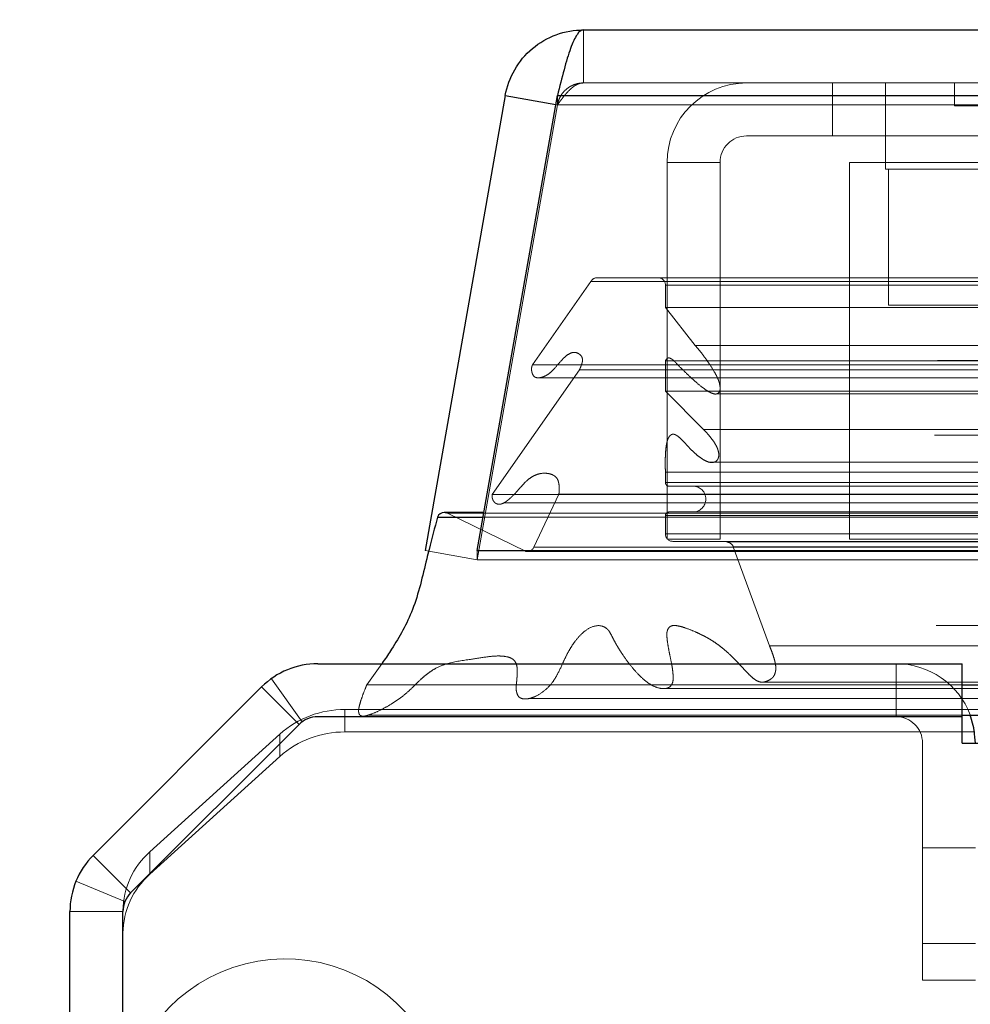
# Model space of a CAD drawing. Header units: inches. Extents: x 0.2 to 10.8, y 0.2 to 8.2.
# Tile 7 of 171: x 3.0139 to 3.0785, y 2.1932 to 2.2601. Entities that reach past the tile are written whole.
import ezdxf

# ---------------------------------------------------------------- set-up
doc = ezdxf.new("R2010")
doc.units = ezdxf.units.IN
doc.header["$MEASUREMENT"] = 0
doc.linetypes.add('HIDDEN', pattern=[0.07500000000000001, 0.05, -0.025])
doc.layers.add('DIMENSIONS', color=140, linetype='Continuous')
doc.layers.add('SLD-0', color=179, linetype='Continuous')
doc.styles.add('SLDTEXTSTYLE0', font='TXT', dxfattribs={"width": 0.7})
doc.dimstyles.new('SLDDIMSTYLE1', dxfattribs={"dimtxt": 0.0849609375, "dimasz": 0.13, "dimexe": 0, "dimexo": 0.0625, "dimgap": 0.021240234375, "dimtad": 0, "dimtih": 1, "dimtoh": 1, "dimlfac": 20, "dimrnd": 1e-09, "dimzin": 12, "dimdsep": 46, "dimtxsty": 'SLDTEXTSTYLE0', "dimsah": 1, "dimcen": 0.09, "dimadec": 0, "dimazin": 3, "dimtfac": 1, "dimtmove": 0, "dimatfit": 0, "dimfxl": 0, "dimfrac": 2, "dimtolj": 1, "dimtzin": 12, "dimarcsym": 0})

# ---------------------------------------------------------------- blocks, each defined once
blk = doc.blocks.new('_D_25')
at = {"layer": 'DIMENSIONS'}
for p, q in [((2.874155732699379, 2.216363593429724), (2.874155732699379, 2.466363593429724)), ((2.984167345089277, 2.216363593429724), (2.749155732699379, 2.216363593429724)), ((3.012654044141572, 2.12033052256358), (2.749155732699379, 2.12033052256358)), ((2.874155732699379, 1.892567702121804), (2.874155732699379, 2.12033052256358)), ((2.342647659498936, 1.892567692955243), (2.314117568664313, 1.892567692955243)), ((2.314117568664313, 1.892567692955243), (2.314117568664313, 1.757536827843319)), ((2.595116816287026, 1.892567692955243), (2.623646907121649, 1.892567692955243)), ((2.623646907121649, 1.892567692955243), (2.623646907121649, 1.757536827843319)), ((2.748306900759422, 1.892567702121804), (2.874155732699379, 1.892567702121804)), ((2.314117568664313, 1.757536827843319), (2.342647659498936, 1.757536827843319)), ((2.623646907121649, 1.757536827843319), (2.595116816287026, 1.757536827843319))]:
    blk.add_line(p, q, dxfattribs=at)
for points in [[(2.874155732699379, 2.216363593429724), (2.894155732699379, 2.346363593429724), (2.854155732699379, 2.346363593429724)], [(2.874155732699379, 2.12033052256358), (2.854155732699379, 1.990330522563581), (2.894155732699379, 1.990330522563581)]]:
    blk.add_solid(points, dxfattribs=at)
at = {"layer": 'DIMENSIONS', "char_height": 0.08333333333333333, "attachment_point": 1, "style": 'SLDTEXTSTYLE0'}
for s, insert in [('1.92', (2.342647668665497, 2.019010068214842)), ('48.8', (2.342647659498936, 1.864959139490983))]:
    blk.add_mtext(s, dxfattribs=dict(at, insert=insert))

msp = doc.modelspace()

# ---------------------------------------------------------------- linework, layer by layer
at = {"layer": 'SLD-0', "linetype": 'Continuous', "lineweight": 25}
for p, q in [((3.052228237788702, 2.259420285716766), (4.782407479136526, 2.259420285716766)), ((3.04691027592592, 2.254957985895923), (3.041459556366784, 2.224045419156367)), ((3.045010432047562, 2.224045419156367), (3.050461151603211, 2.254957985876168)), ((3.04691027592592, 2.254957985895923), (3.050354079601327, 2.254350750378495)), ((3.050461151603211, 2.254957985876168), (4.784174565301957, 2.254957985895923)), ((3.042305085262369, 2.226325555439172), (3.045412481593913, 2.226325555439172)), ((3.045466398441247, 2.226631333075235), (3.042765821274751, 2.226631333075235)), ((3.045010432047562, 2.224045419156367), (4.789625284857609, 2.224045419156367)), ((3.045010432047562, 2.224045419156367), (3.04501043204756, 2.224001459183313)), ((3.034167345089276, 2.216363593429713), (3.077971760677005, 2.216363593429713)), ((3.077971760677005, 2.212763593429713), (3.077971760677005, 2.216363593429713)), ((3.077971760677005, 2.214934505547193), (3.079467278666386, 2.214934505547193)), ((3.018903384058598, 2.203336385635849), (3.030348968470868, 2.21478197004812)), ((3.077971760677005, 2.212872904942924), (3.079467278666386, 2.212872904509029)), ((3.032893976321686, 2.212236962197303), (3.021448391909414, 2.200791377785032)), ((3.077967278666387, 2.212763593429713), (3.034165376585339, 2.212763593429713)), ((3.077967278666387, 2.210963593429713), (3.077967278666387, 2.212763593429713)), ((3.077967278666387, 2.212763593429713), (3.077971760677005, 2.212763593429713)), ((3.077967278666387, 2.210963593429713), (3.079467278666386, 2.210963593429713)), ((3.017321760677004, 1.421763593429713), (3.017321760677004, 2.199518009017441)), ((3.020921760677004, 1.419963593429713), (3.020921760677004, 2.199519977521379))]:
    msp.add_line(p, q, dxfattribs=at)
at = {"layer": 'SLD-0', "linetype": 'HIDDEN', "lineweight": 18}
for p, q in [((3.052228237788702, 2.255820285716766), (3.052228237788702, 2.259420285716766)), ((3.052228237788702, 2.255820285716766), (4.782407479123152, 2.255820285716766)), ((3.069159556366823, 2.252220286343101), (3.069159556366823, 2.255820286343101)), ((3.072759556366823, 2.255820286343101), (3.072759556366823, 2.252220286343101)), ((3.077447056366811, 2.255820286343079), (3.077447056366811, 2.254257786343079)), ((3.050455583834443, 2.254332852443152), (3.045004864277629, 2.223420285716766)), ((3.04501043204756, 2.223420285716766), (3.050461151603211, 2.254332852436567)), ((3.050354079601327, 2.254350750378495), (3.050455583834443, 2.254332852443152)), ((3.050461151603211, 2.254957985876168), (3.050461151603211, 2.254332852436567)), ((4.784174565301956, 2.254957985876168), (3.05046115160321, 2.254957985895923)), ((3.050461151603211, 2.254332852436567), (4.784174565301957, 2.254332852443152)), ((4.784174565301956, 2.254332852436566), (3.05046115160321, 2.254332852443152)), ((3.077447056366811, 2.254257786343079), (3.093072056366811, 2.254257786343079)), ((3.063309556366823, 2.252220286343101), (3.069159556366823, 2.252220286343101)), ((3.069159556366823, 2.252220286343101), (3.096209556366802, 2.252220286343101)), ((3.072759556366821, 2.252220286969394), (3.072759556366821, 2.249970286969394)), ((3.057909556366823, 2.250420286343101), (3.061509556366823, 2.250420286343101)), ((3.057909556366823, 2.224820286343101), (3.057909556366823, 2.250420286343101)), ((3.061509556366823, 2.224820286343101), (3.061509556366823, 2.250420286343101)), ((3.070309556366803, 2.224820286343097), (3.070309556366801, 2.250420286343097)), ((3.096209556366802, 2.250420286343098), (3.070309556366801, 2.250420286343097)), ((3.072759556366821, 2.249970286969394), (3.097759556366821, 2.249970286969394)), ((3.072961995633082, 2.249970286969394), (3.072961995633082, 2.240720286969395)), ((3.052727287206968, 2.242327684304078), (3.048764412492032, 2.236668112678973)), ((3.052727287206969, 2.242327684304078), (4.781908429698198, 2.2423276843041)), ((3.053165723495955, 2.242587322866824), (4.781469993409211, 2.242587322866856)), ((3.057796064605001, 2.242087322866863), (4.776839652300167, 2.242087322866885)), ((3.057796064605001, 2.24056777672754), (3.057796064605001, 2.242087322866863)), ((3.057796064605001, 2.242087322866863), (4.776839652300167, 2.242087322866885)), ((3.059815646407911, 2.237982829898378), (3.057796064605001, 2.24056777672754)), ((3.057796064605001, 2.24056777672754), (4.776839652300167, 2.240567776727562)), ((3.072961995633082, 2.240720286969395), (3.079110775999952, 2.240720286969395)), ((3.05981564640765, 2.237982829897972), (4.774820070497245, 2.237982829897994)), ((4.78345008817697, 2.237369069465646), (3.051184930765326, 2.237369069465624)), ((3.057796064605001, 2.236946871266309), (4.776839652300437, 2.236946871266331)), ((3.057796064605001, 2.234879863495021), (3.057796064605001, 2.236946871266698)), ((4.776280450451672, 2.236951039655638), (3.058347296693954, 2.236951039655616)), ((3.051945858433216, 2.236317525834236), (3.046026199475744, 2.227863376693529)), ((3.048764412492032, 2.236668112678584), (4.785871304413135, 2.236668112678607)), ((3.051945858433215, 2.236317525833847), (4.782689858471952, 2.236317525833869)), ((3.049231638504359, 2.235792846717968), (4.785398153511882, 2.23579284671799)), ((3.060373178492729, 2.232285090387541), (3.057796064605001, 2.23487986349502)), ((3.057796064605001, 2.234879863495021), (4.776839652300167, 2.234879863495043)), ((3.061254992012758, 2.234689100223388), (4.773375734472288, 2.234689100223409)), ((3.060373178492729, 2.232285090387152), (4.774262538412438, 2.232285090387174)), ((3.060373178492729, 2.232285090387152), (4.774262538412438, 2.232285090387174)), ((3.058539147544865, 2.2318800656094), (3.058536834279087, 2.231880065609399)), ((4.77609620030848, 2.231880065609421), (3.058539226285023, 2.2318800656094)), ((3.060796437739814, 2.230046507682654), (3.060799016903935, 2.230046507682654)), ((3.060799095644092, 2.230046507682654), (4.773834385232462, 2.230046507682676)), ((3.049617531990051, 2.229303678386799), (3.049609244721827, 2.229303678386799)), ((4.78501769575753, 2.229303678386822), (3.049617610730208, 2.229303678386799)), ((3.057796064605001, 2.229377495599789), (4.776839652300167, 2.229377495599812)), ((3.057796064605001, 2.228673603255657), (3.057796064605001, 2.229377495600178)), ((3.057796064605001, 2.228673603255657), (4.776839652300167, 2.228673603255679)), ((3.057796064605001, 2.228673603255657), (3.089184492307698, 2.228673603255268)), ((3.058046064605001, 2.228423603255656), (4.776589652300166, 2.228423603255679)), ((3.046026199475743, 2.227863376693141), (4.788609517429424, 2.227863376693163)), ((3.050554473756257, 2.227881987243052), (3.048854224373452, 2.224271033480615)), ((3.050554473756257, 2.227881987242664), (4.78408124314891, 2.227881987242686)), ((3.046810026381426, 2.227293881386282), (3.046817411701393, 2.227293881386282)), ((3.046817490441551, 2.227293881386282), (4.787817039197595, 2.227293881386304)), ((3.042985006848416, 2.226580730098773), (4.791650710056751, 2.226580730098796)), ((3.048276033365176, 2.224000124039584), (3.042985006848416, 2.226580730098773)), ((3.042985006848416, 2.226580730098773), (4.791650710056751, 2.226580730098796)), ((3.045412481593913, 2.226325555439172), (4.789223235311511, 2.226325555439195)), ((4.789169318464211, 2.226631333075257), (3.045466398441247, 2.226631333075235)), ((3.057796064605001, 2.226423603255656), (4.776839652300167, 2.226423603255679)), ((3.057796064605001, 2.225179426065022), (3.057796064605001, 2.226423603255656)), ((3.057796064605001, 2.226423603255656), (4.776839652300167, 2.226423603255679)), ((3.058046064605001, 2.226673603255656), (4.776589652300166, 2.226673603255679)), ((3.057796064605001, 2.225179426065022), (4.776839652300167, 2.225179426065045)), ((3.057796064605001, 2.225179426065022), (4.776839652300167, 2.225179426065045)), ((3.048854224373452, 2.224271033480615), (4.785781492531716, 2.224271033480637)), ((3.048854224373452, 2.224271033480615), (4.785781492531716, 2.224271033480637)), ((3.061509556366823, 2.224820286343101), (3.057909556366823, 2.224820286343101)), ((3.058296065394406, 2.224673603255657), (4.776339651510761, 2.224673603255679)), ((3.061943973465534, 2.224631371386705), (3.058296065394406, 2.224673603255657)), ((3.058296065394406, 2.224673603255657), (4.776339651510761, 2.224673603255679)), ((3.061943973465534, 2.224631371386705), (4.772691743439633, 2.224631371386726)), ((3.061943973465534, 2.224631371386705), (4.772691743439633, 2.224631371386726)), ((3.062407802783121, 2.224303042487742), (4.772227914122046, 2.224303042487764)), ((3.064862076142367, 2.217587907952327), (3.062407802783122, 2.224303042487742)), ((3.062407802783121, 2.224303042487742), (4.772227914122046, 2.224303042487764)), ((4.764359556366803, 2.22482028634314), (3.070309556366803, 2.224820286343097)), ((3.041459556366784, 2.224045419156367), (3.045004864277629, 2.223420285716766)), ((3.04501043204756, 2.224001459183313), (3.04501043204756, 2.223420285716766)), ((3.048276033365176, 2.224000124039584), (4.786359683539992, 2.224000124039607)), ((3.048401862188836, 2.223984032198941), (4.786233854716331, 2.223984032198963)), ((3.04501043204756, 2.223420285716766), (4.789625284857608, 2.223420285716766)), ((3.064862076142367, 2.217587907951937), (4.7697736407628, 2.217587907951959)), ((3.038515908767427, 2.216363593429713), (3.037503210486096, 2.214934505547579)), ((3.073471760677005, 2.212763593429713), (3.073471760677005, 2.216363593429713)), ((3.033115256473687, 2.212424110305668), (3.031011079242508, 2.215345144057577)), ((3.037503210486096, 2.214934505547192), (3.077971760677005, 2.214934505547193)), ((3.064424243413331, 2.21511177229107), (4.770197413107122, 2.215111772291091)), ((3.03289455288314, 2.212236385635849), (3.030348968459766, 2.214781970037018)), ((3.057523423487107, 2.214677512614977), (4.777112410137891, 2.214677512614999)), ((3.036010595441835, 2.213245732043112), (3.036010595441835, 2.211724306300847)), ((3.036010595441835, 2.213245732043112), (3.079421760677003, 2.213245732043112)), ((3.037603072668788, 2.212872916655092), (3.077971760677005, 2.212872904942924)), ((3.021448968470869, 2.200790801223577), (3.03289455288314, 2.212236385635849)), ((3.022752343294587, 2.203575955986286), (3.031591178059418, 2.211586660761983)), ((3.031591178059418, 2.210065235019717), (3.031591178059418, 2.211586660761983)), ((3.036010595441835, 2.211724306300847), (3.078817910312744, 2.211724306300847)), ((3.075271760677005, 2.194863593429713), (3.075271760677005, 2.210963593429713)), ((3.031591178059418, 2.210065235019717), (3.022752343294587, 2.202054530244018)), ((3.022752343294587, 2.203575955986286), (3.022752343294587, 2.202054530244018)), ((3.075271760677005, 2.203863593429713), (3.078871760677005, 2.203863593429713)), ((3.021448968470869, 2.200790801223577), (3.018903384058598, 2.203336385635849)), ((3.021058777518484, 2.200206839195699), (3.017732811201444, 2.201584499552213)), ((3.020921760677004, 2.199518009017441), (3.017321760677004, 2.199518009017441)), ((3.020921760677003, 2.199519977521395), (3.020921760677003, 2.199570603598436)), ((3.078871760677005, 2.197363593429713), (3.075271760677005, 2.197363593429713)), ((3.075271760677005, 2.197363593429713), (3.078871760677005, 2.197363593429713)), ((3.078871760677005, 2.197363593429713), (3.075271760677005, 2.197363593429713)), ((3.075271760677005, 2.197363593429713), (3.078871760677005, 2.197363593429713)), ((3.078871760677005, 2.197363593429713), (3.075271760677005, 2.197363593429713)), ((3.075271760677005, 2.197363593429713), (3.078871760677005, 2.197363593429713)), ((3.078871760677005, 2.197363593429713), (3.075271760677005, 2.197363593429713)), ((3.075271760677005, 2.197363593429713), (3.078871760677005, 2.197363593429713)), ((3.078871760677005, 2.194863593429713), (3.075271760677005, 2.194863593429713))]:
    msp.add_line(p, q, dxfattribs=at)
at = {"layer": 'SLD-0', "linetype": 'HIDDEN', "lineweight": 18, "flags": 128}
for points in [[(4.781469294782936, 2.218949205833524), (3.931233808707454, 2.218949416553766), (3.053170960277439, 2.218949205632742)], [(4.776207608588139, 2.218960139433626), (3.931233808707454, 2.218960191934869), (3.058427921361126, 2.218960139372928)], [(4.788989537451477, 2.216825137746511), (3.880757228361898, 2.216825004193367), (3.045642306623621, 2.216825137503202)], [(4.788988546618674, 2.216825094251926), (3.988493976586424, 2.216823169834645), (3.04564308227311, 2.216825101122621)], [(3.06443904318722, 2.215111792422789), (3.903398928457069, 2.21511223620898), (4.770212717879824, 2.215111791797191)], [(3.048568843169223, 2.214007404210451), (3.903392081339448, 2.214006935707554), (4.786072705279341, 2.214007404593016)]]:
    msp.add_lwpolyline(points, dxfattribs=at)
at = {"layer": 'SLD-0', "linetype": 'Continuous', "lineweight": 25, "flags": 128}
msp.add_lwpolyline([(3.078871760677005, 2.210963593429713), (3.078768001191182, 2.2120170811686), (3.078519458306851, 2.212882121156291)], dxfattribs=at)
at = {"layer": 'SLD-0', "linetype": 'HIDDEN', "lineweight": 18}
for centre, radius, start, end in [((3.063309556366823, 2.250420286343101), 0.005399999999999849, 90, 180), ((3.063309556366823, 2.250420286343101), 0.001799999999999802, 90, 180), ((3.053165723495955, 2.242087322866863), 0.000500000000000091, 90, 151.2673752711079), ((3.057296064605, 2.242087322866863), 0.000500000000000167, 0, 90), ((3.058046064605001, 2.228673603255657), 0.0002500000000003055, 180, 270.0000000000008), ((3.059671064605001, 2.227548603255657), 0.0008750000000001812, 270.0000000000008, 90), ((3.042765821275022, 2.226131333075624), 0.0004999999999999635, 64.00000000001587, 90.0000000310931), ((3.058046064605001, 2.226423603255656), 0.0002500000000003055, 90, 180), ((3.058301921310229, 2.225179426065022), 0.0005058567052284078, 180, 269.3367158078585), ((3.048401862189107, 2.22448403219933), 0.0005000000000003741, 255.4243750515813, 334.7861857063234), ((3.061938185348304, 2.224131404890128), 0.0005000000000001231, 20.07654277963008, 89.33671580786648), ((3.073471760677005, 2.210963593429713), 0.005399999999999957, 20.81078441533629, 90), ((3.035962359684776, 2.206658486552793), 0.006587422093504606, 89.58045348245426, 131.5723170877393), ((3.073471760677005, 2.210963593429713), 0.001800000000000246, 0, 90), ((3.035962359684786, 2.205137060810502), 0.006587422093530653, 89.58045348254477, 131.5723170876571), ((3.026335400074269, 2.199517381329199), 0.005413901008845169, 131.4392312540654, 179.4367350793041), ((3.026335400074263, 2.197995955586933), 0.005413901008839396, 131.4392312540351, 179.4367350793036), ((3.031945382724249, 2.185291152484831), 0.01102362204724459, 255.0000000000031, 180)]:
    msp.add_arc(centre, radius, start, end, dxfattribs=at)
at = {"layer": 'SLD-0', "linetype": 'Continuous', "lineweight": 25}
for centre, radius, start, end in [((3.042765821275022, 2.226131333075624), 0.000499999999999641, 90.0000000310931, 157.1422396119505), ((3.034167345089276, 2.210963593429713), 0.00540000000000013, 90, 135), ((3.034165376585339, 2.21096556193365), 0.001798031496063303, 90, 135), ((3.022721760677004, 2.199518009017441), 0.005399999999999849, 134.9999999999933, 180), ((3.022719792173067, 2.199519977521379), 0.001798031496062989, 134.99999999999, 180)]:
    msp.add_arc(centre, radius, start, end, dxfattribs=at)
for points, knots in [([(3.046910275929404, 2.254957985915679), (3.047019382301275, 2.255576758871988), (3.047237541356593, 2.256176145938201), (3.047865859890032, 2.257264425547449), (3.048275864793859, 2.257753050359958), (3.049238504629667, 2.258560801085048), (3.049790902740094, 2.25887972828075), (3.050971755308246, 2.259309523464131), (3.051599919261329, 2.259420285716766), (3.052228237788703, 2.259420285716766)], [0, 0, 0, 0, 0.25, 0.25, 0.5, 0.5, 0.75, 0.75, 1, 1, 1, 1]), ([(3.052228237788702, 2.259420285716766), (3.052080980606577, 2.259420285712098), (3.051933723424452, 2.259309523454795), (3.051639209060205, 2.258879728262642), (3.05149195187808, 2.258560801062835), (3.051197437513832, 2.257753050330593), (3.051050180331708, 2.257264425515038), (3.05075566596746, 2.256176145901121), (3.050608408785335, 2.255576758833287), (3.050461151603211, 2.254957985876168)], [0, 0, 0, 0, 0.25, 0.25, 0.5, 0.5, 0.75, 0.75, 1, 1, 1, 1]), ([(3.042305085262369, 2.226325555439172), (3.042108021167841, 2.22559624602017), (3.041853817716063, 2.224655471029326), (3.041337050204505, 2.222533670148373), (3.040779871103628, 2.220034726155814), (3.039544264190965, 2.217873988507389), (3.038775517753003, 2.216728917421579), (3.038549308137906, 2.216410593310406), (3.038515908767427, 2.216363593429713)], [0, 0, 0, 0, 0.2048192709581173, 0.2642072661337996, 0.5877581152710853, 0.8815774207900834, 0.9825151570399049, 1, 1, 1, 1])]:
    msp.add_open_spline(points, degree=3, knots=knots, dxfattribs=at)
at = {"layer": 'SLD-0', "linetype": 'HIDDEN', "lineweight": 18}
for points, knots in [([(3.052228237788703, 2.255820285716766), (3.052168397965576, 2.255818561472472), (3.05204871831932, 2.255815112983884), (3.051870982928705, 2.255787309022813), (3.051696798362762, 2.255743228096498), (3.051527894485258, 2.255681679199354), (3.051365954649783, 2.255603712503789), (3.051212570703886, 2.255509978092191), (3.051033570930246, 2.255374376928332), (3.05084214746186, 2.255183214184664), (3.050662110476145, 2.254924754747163), (3.050525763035, 2.254639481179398), (3.050478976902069, 2.25443506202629), (3.050455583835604, 2.254332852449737)], [0, 0, 0, 0, 0.07144899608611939, 0.1428979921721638, 0.2143469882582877, 0.2857959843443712, 0.357244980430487, 0.4286939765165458, 0.5001429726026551, 0.6251072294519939, 0.7500714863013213, 0.8750357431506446, 0.9999999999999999, 0.9999999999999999, 0.9999999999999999, 0.9999999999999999]), ([(3.050461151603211, 2.254332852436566), (3.050503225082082, 2.254391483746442), (3.050587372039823, 2.254508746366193), (3.05071359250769, 2.254678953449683), (3.050839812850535, 2.254842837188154), (3.050966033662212, 2.254998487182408), (3.051092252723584, 2.255144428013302), (3.051218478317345, 2.25527920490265), (3.051376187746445, 2.255431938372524), (3.051565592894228, 2.255587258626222), (3.051786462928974, 2.255719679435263), (3.052007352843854, 2.255804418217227), (3.052154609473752, 2.255814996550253), (3.052228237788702, 2.255820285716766)], [0, 0, 0, 0, 0.07144899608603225, 0.1428979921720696, 0.2143469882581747, 0.2857959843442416, 0.3572449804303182, 0.4286939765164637, 0.5001429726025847, 0.6251072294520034, 0.7500714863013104, 0.8750357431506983, 1, 1, 1, 1]), ([(3.057796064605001, 2.236946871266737), (3.057805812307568, 2.236965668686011), (3.057829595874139, 2.237011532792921), (3.057883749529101, 2.237076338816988), (3.057960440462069, 2.237137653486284), (3.058067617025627, 2.237144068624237), (3.058209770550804, 2.237073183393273), (3.058382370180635, 2.236946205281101), (3.058558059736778, 2.236747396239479), (3.058852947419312, 2.236452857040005), (3.05930012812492, 2.236013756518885), (3.05985316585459, 2.235502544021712), (3.060373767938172, 2.235072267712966), (3.060753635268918, 2.234826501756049), (3.061021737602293, 2.234713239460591), (3.061214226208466, 2.234661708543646), (3.061368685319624, 2.234723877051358), (3.061460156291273, 2.234821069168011), (3.061494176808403, 2.23490278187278), (3.061512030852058, 2.235002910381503), (3.061514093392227, 2.235114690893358), (3.061503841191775, 2.235232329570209), (3.061485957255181, 2.235339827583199), (3.061465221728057, 2.235421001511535), (3.061451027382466, 2.235470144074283), (3.061443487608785, 2.235494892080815), (3.061439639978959, 2.235507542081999), (3.061437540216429, 2.235513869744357), (3.0614366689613, 2.235517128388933), (3.061435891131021, 2.235518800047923), (3.061436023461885, 2.23551990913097), (3.061435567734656, 2.235520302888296), (3.061435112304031, 2.235520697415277), (3.061435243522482, 2.235521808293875), (3.061434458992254, 2.235523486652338), (3.061433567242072, 2.23552677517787), (3.061431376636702, 2.235533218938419), (3.061427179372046, 2.235546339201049), (3.061418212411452, 2.235572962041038), (3.061398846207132, 2.235628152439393), (3.061354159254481, 2.235742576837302), (3.061261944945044, 2.235942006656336), (3.061056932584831, 2.236321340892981), (3.060756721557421, 2.236778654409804), (3.060408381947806, 2.237261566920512), (3.060107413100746, 2.23766077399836), (3.059907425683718, 2.237881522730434), (3.059815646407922, 2.237982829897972)], [0, 0, 0, 0, 0.006813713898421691, 0.01662488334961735, 0.02880129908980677, 0.04324493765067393, 0.06153773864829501, 0.09267946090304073, 0.1227809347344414, 0.1582908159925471, 0.2446744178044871, 0.3518189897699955, 0.4366866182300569, 0.4992915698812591, 0.5269003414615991, 0.5542236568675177, 0.5823332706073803, 0.5910099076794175, 0.600082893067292, 0.6102172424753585, 0.6215477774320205, 0.6332544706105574, 0.6454001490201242, 0.654356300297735, 0.658877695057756, 0.6612120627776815, 0.6623977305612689, 0.6629951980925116, 0.6632950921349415, 0.6634453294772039, 0.6635731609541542, 0.6635993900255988, 0.6636256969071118, 0.6637536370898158, 0.6639044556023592, 0.6642066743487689, 0.6648134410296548, 0.666036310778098, 0.6685195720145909, 0.6736378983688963, 0.6845002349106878, 0.7076844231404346, 0.7445879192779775, 0.8266851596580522, 0.8931142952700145, 0.9509474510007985, 1, 1, 1, 1]), ([(3.048764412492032, 2.236668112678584), (3.048753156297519, 2.236646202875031), (3.048730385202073, 2.236601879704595), (3.048709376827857, 2.236523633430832), (3.04869777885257, 2.236438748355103), (3.048696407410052, 2.236348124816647), (3.048704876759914, 2.236254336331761), (3.048723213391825, 2.236160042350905), (3.048751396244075, 2.236068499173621), (3.04878954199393, 2.235983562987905), (3.048837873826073, 2.235909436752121), (3.048897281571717, 2.235852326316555), (3.048966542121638, 2.235814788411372), (3.049103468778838, 2.235779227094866), (3.049294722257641, 2.235791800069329), (3.049517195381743, 2.235860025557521), (3.049695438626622, 2.235944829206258), (3.049913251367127, 2.236080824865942), (3.05022416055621, 2.236368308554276), (3.050598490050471, 2.236828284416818), (3.051004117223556, 2.237261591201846), (3.051369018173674, 2.237500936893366), (3.051680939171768, 2.237529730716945), (3.051887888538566, 2.237443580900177), (3.052016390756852, 2.237336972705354), (3.052110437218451, 2.23723374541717), (3.052155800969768, 2.237105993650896), (3.052162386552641, 2.236940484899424), (3.052133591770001, 2.236791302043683), (3.052084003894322, 2.236647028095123), (3.052023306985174, 2.236495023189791), (3.051973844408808, 2.236381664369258), (3.051945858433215, 2.236317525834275)], [0, 0, 0, 0, 0.01153720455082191, 0.02333957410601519, 0.03560994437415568, 0.04844240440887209, 0.06182712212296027, 0.07566953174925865, 0.08982058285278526, 0.1041220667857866, 0.1184783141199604, 0.1329864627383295, 0.1481405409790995, 0.1643801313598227, 0.2175714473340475, 0.2625792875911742, 0.3000381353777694, 0.3297442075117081, 0.4058197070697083, 0.5264316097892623, 0.6254162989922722, 0.7109229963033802, 0.766341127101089, 0.8095449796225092, 0.8405943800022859, 0.8568629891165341, 0.8776390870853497, 0.9001335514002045, 0.925634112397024, 0.9430421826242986, 0.9677732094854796, 1, 1, 1, 1]), ([(3.057796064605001, 2.229377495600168), (3.057791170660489, 2.229557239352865), (3.057781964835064, 2.229895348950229), (3.057786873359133, 2.230370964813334), (3.057807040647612, 2.230783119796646), (3.057844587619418, 2.231133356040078), (3.057896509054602, 2.23142770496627), (3.057977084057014, 2.23167400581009), (3.058101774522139, 2.231865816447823), (3.058263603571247, 2.231975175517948), (3.058432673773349, 2.23194424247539), (3.058575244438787, 2.231867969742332), (3.058714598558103, 2.231763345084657), (3.058898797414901, 2.231591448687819), (3.059155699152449, 2.231313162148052), (3.059467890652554, 2.230972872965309), (3.059822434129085, 2.23063389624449), (3.060157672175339, 2.230360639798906), (3.060475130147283, 2.230165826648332), (3.060774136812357, 2.230031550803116), (3.061028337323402, 2.230022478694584), (3.061214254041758, 2.230090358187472), (3.061332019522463, 2.23019722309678), (3.061405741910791, 2.230354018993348), (3.061435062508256, 2.230535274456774), (3.061407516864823, 2.230744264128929), (3.061339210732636, 2.230983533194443), (3.061210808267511, 2.231258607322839), (3.061007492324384, 2.231559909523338), (3.060724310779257, 2.231920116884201), (3.06049782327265, 2.232155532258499), (3.060373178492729, 2.232285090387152)], [0, 0, 0, 0, 0.05160017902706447, 0.09706326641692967, 0.1364041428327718, 0.1700382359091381, 0.1985190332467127, 0.2234229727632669, 0.2470195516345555, 0.2713163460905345, 0.2966105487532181, 0.3102882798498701, 0.3318031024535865, 0.3615707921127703, 0.399926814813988, 0.463254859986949, 0.521107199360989, 0.5733358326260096, 0.6200679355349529, 0.6617528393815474, 0.6994333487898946, 0.7213754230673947, 0.7400102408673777, 0.7567370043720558, 0.7731511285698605, 0.7917149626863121, 0.8167908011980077, 0.846206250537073, 0.885817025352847, 0.9371607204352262, 1, 1, 1, 1]), ([(3.046026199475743, 2.227863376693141), (3.04602109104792, 2.227842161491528), (3.04601054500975, 2.227798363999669), (3.046009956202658, 2.22772527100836), (3.046019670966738, 2.227647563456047), (3.046040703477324, 2.227566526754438), (3.046072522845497, 2.227485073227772), (3.046115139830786, 2.227406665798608), (3.046169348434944, 2.227335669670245), (3.046235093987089, 2.227276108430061), (3.04636264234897, 2.227200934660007), (3.046539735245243, 2.227177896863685), (3.046722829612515, 2.227242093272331), (3.046843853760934, 2.227304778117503), (3.046967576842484, 2.227378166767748), (3.047107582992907, 2.227483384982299), (3.047290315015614, 2.227639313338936), (3.047472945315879, 2.22781622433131), (3.047719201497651, 2.228078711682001), (3.047979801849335, 2.228381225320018), (3.048218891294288, 2.228641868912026), (3.048428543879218, 2.228848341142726), (3.048675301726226, 2.22903604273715), (3.049012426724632, 2.22921270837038), (3.049388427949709, 2.229309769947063), (3.049764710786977, 2.229307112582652), (3.050083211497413, 2.229230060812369), (3.050314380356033, 2.229089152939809), (3.050452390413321, 2.228927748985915), (3.05051278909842, 2.228769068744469), (3.050551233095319, 2.228614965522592), (3.050574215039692, 2.228443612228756), (3.050582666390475, 2.228260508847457), (3.05057779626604, 2.228071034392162), (3.050562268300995, 2.227945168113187), (3.050554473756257, 2.227881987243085)], [0, 0, 0, 0, 0.007960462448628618, 0.01643388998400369, 0.02568625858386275, 0.03586289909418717, 0.04696758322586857, 0.05886440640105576, 0.07132524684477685, 0.08434822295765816, 0.09811641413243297, 0.1396729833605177, 0.1713393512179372, 0.1929191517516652, 0.203770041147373, 0.2380312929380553, 0.2737048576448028, 0.3108655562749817, 0.3494745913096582, 0.4292007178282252, 0.4795781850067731, 0.5010973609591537, 0.5594705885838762, 0.6198861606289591, 0.6826849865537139, 0.7498827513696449, 0.8063629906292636, 0.8476239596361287, 0.8746901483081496, 0.8927151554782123, 0.9120125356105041, 0.9326833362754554, 0.9545444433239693, 0.9771827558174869, 1, 1, 1, 1]), ([(3.037503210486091, 2.214934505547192), (3.037424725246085, 2.214745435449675), (3.037281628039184, 2.214400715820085), (3.037111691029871, 2.213918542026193), (3.03699541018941, 2.213526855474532), (3.036940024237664, 2.213242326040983), (3.036943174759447, 2.213046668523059), (3.036983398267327, 2.212920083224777), (3.03706261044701, 2.212836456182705), (3.037171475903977, 2.212801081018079), (3.037303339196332, 2.212794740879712), (3.037460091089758, 2.212823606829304), (3.037639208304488, 2.212881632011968), (3.037982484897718, 2.213001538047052), (3.038467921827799, 2.213224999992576), (3.039066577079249, 2.213558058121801), (3.03962136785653, 2.213909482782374), (3.040132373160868, 2.214299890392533), (3.040632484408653, 2.214770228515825), (3.041055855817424, 2.215200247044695), (3.041451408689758, 2.215554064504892), (3.04180422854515, 2.21582056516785), (3.042316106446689, 2.216137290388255), (3.043241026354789, 2.216485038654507), (3.044401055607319, 2.216624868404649), (3.045555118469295, 2.216825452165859), (3.046367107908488, 2.216906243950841), (3.04690472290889, 2.216867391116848), (3.047225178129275, 2.216786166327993), (3.047417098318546, 2.216680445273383), (3.047572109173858, 2.216535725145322), (3.047674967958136, 2.216330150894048), (3.0477280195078, 2.216052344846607), (3.047731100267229, 2.215752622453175), (3.047710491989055, 2.215453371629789), (3.047688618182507, 2.215161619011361), (3.04765615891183, 2.214912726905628), (3.047641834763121, 2.214701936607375), (3.047658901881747, 2.214531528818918), (3.047697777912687, 2.214364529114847), (3.047760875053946, 2.214212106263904), (3.047831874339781, 2.214100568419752), (3.047963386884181, 2.214017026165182), (3.048159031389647, 2.213958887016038), (3.048454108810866, 2.213971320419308), (3.048762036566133, 2.214054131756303), (3.049178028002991, 2.214238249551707), (3.049653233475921, 2.214567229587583), (3.05013691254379, 2.215083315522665), (3.050525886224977, 2.215748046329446), (3.050826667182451, 2.216425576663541), (3.051130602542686, 2.217053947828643), (3.051391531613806, 2.217508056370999), (3.051709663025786, 2.217975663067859), (3.052142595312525, 2.218461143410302), (3.0527450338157, 2.218898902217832), (3.053326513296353, 2.219001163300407), (3.05372564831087, 2.218824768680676), (3.053911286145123, 2.218666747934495), (3.054063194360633, 2.218421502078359), (3.054213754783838, 2.218123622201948), (3.054385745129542, 2.217791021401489), (3.054548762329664, 2.217511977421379), (3.054713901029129, 2.217247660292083), (3.054990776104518, 2.216824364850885), (3.055381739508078, 2.216280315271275), (3.055901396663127, 2.215676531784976), (3.056403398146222, 2.215204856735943), (3.056897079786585, 2.214863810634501), (3.057300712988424, 2.21470580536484), (3.057612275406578, 2.214663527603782), (3.057819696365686, 2.214670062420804), (3.057998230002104, 2.214723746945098), (3.058136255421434, 2.214820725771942), (3.058233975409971, 2.214953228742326), (3.058310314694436, 2.215132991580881), (3.058328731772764, 2.215406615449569), (3.058306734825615, 2.215793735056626), (3.058236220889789, 2.216285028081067), (3.058122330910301, 2.216835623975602), (3.058006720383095, 2.21738052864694), (3.057929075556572, 2.217854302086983), (3.057891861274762, 2.218220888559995), (3.057892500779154, 2.21851702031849), (3.057975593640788, 2.218771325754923), (3.05812923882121, 2.218909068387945), (3.058281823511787, 2.218955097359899), (3.058455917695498, 2.218966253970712), (3.05873638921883, 2.218920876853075), (3.059203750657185, 2.218783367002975), (3.059701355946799, 2.218586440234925), (3.060075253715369, 2.21841559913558), (3.060243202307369, 2.218323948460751), (3.060344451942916, 2.218285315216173), (3.060449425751, 2.218229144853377), (3.060591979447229, 2.218153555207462), (3.060782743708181, 2.218044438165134), (3.061060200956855, 2.217874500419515), (3.061394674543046, 2.217645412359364), (3.061875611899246, 2.217269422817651), (3.06251039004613, 2.216677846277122), (3.063092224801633, 2.216029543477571), (3.063587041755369, 2.215517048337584), (3.063898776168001, 2.215256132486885), (3.064238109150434, 2.215089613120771), (3.064600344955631, 2.215121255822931), (3.064891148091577, 2.215261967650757), (3.065094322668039, 2.215421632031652), (3.065194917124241, 2.215566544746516), (3.06526182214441, 2.215741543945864), (3.065297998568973, 2.215933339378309), (3.06530312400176, 2.216157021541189), (3.065259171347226, 2.216429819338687), (3.065173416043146, 2.216765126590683), (3.065038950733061, 2.217162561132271), (3.064924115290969, 2.217438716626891), (3.064862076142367, 2.217587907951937)], [0, 0, 0, 0, 0.01165666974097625, 0.02125287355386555, 0.02862231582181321, 0.0342937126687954, 0.03667826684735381, 0.0389359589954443, 0.04124860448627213, 0.04400182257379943, 0.04734889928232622, 0.05124243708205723, 0.05575768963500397, 0.06095533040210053, 0.07796395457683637, 0.09408804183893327, 0.1092909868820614, 0.1236787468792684, 0.1375897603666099, 0.154145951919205, 0.1630300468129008, 0.1730050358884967, 0.1840282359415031, 0.2049043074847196, 0.2441483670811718, 0.2718464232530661, 0.2922284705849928, 0.3054103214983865, 0.3118684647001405, 0.3169857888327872, 0.3208593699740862, 0.3253000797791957, 0.3302921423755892, 0.3359253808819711, 0.3411236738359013, 0.3463049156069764, 0.3515412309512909, 0.3545089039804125, 0.3575107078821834, 0.3605940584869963, 0.3637340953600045, 0.3668315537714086, 0.3687142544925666, 0.3738406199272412, 0.3821128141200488, 0.3908726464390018, 0.3973244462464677, 0.4147996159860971, 0.4304223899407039, 0.442239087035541, 0.461082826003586, 0.4724065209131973, 0.4827336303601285, 0.492148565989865, 0.5069026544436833, 0.5237079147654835, 0.5425103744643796, 0.5494520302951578, 0.5547227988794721, 0.5585257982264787, 0.5672551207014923, 0.5738569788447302, 0.5802435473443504, 0.5864999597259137, 0.592684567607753, 0.6109020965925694, 0.6276534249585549, 0.6431108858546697, 0.6561456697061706, 0.668836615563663, 0.6742655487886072, 0.679677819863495, 0.6842494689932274, 0.6881202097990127, 0.6913773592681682, 0.6940552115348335, 0.6989263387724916, 0.7057892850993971, 0.7146449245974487, 0.7255682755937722, 0.7363265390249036, 0.7449424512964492, 0.7514542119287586, 0.75593944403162, 0.7605994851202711, 0.7655452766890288, 0.76900473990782, 0.772486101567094, 0.7783708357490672, 0.7901239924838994, 0.8084480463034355, 0.8171131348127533, 0.8197662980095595, 0.8226531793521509, 0.8241304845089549, 0.828325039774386, 0.8340467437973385, 0.8396171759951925, 0.8510374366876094, 0.8619459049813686, 0.8808680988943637, 0.9083200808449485, 0.9175148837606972, 0.9267023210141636, 0.9356309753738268, 0.9445619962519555, 0.9540568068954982, 0.9577298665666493, 0.9612540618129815, 0.9647837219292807, 0.9682967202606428, 0.9717661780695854, 0.9765714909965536, 0.9829959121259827, 0.9908136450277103, 0.9999999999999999, 0.9999999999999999, 0.9999999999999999, 0.9999999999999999])]:
    msp.add_open_spline(points, degree=3, knots=knots, dxfattribs=at)

# ---------------------------------------------------------------- dimensions: what is measured, and where the dimension line sits
at = {"layer": 'DIMENSIONS'}
dim = msp.add_linear_dim(base=(2.874155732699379, 2.216363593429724), p1=(3.062654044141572, 2.12033052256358), p2=(3.034167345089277, 2.216363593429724), angle=90.0000000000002, dimstyle='SLDDIMSTYLE1', dxfattribs=at)
dim.commit()
dim.dimension.update_dxf_attribs({"geometry": '_D_25', "text_midpoint": (2.874155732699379, 1.892567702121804), "dimtype": 160})

doc.saveas('drawing.dxf')
